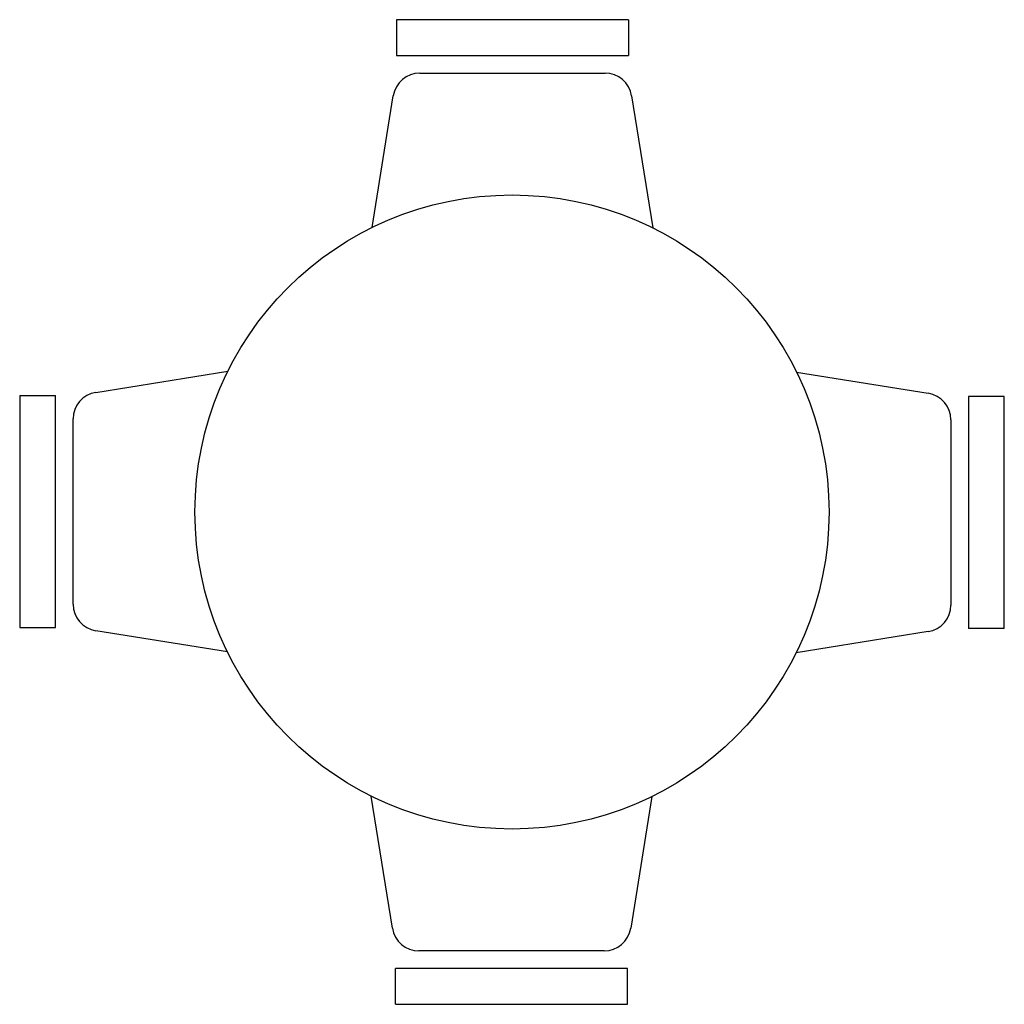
# Model space of a CAD drawing. Extents: x -0.28 to 1.28, y -0.28 to 1.28.
import ezdxf

# ---------------------------------------------------------------- set-up
doc = ezdxf.new("R2010")
doc.units = 0
doc.header["$MEASUREMENT"] = 0
doc.layers.get('0').update_dxf_attribs({"linetype": 'CONTINUOUS'})

msp = doc.modelspace()

# ---------------------------------------------------------------- linework, layer by layer
for p, q in [((0.6835, 1.2764), (0.3179, 1.2764)), ((0.3179, 1.2764), (0.3179, 1.2201)), ((0.6835, 1.2764), (0.6835, 1.2201)), ((0.3179, 1.2201), (0.6835, 1.2201)), ((0.3545, 1.192), (0.6469, 1.192)), ((0.2795, 0.9488), (0.3128, 1.1565)), ((0.6885, 1.1565), (0.722, 0.948)), ((-0.1565, 0.6885), (0.052, 0.722)), ((0.9488, 0.7205), (1.1565, 0.6872)), ((-0.2764, 0.6835), (-0.2764, 0.3179)), ((-0.2764, 0.6835), (-0.2201, 0.6835)), ((-0.2201, 0.3179), (-0.2201, 0.6835)), ((1.2764, 0.6821), (1.2201, 0.6821)), ((1.2201, 0.6821), (1.2201, 0.3165)), ((1.2764, 0.3165), (1.2764, 0.6821)), ((-0.192, 0.3545), (-0.192, 0.6469)), ((1.192, 0.6455), (1.192, 0.3531)), ((-0.2764, 0.3179), (-0.2201, 0.3179)), ((0.0512, 0.2795), (-0.1565, 0.3128)), ((1.1565, 0.3115), (0.948, 0.278)), ((1.2764, 0.3165), (1.2201, 0.3165)), ((0.3115, -0.1565), (0.278, 0.052)), ((0.7205, 0.0512), (0.6872, -0.1565)), ((0.6455, -0.192), (0.3531, -0.192)), ((0.3165, -0.2764), (0.3165, -0.2201)), ((0.6821, -0.2201), (0.3165, -0.2201)), ((0.6821, -0.2764), (0.6821, -0.2201)), ((0.3165, -0.2764), (0.6821, -0.2764))]:
    msp.add_line(p, q)
msp.add_circle((0.5, 0.5), 0.5)
for centre, start, end in [((0.3545, 1.1498), 90, 170.8898), ((0.6469, 1.1498), 9.1102, 90), ((-0.1498, 0.6469), 99.1102, 180), ((1.1498, 0.6455), 0, 80.8898), ((-0.1498, 0.3545), 180, 260.8898), ((1.1498, 0.3531), 279.1102, 360), ((0.3531, -0.1498), 189.1102, 270), ((0.6455, -0.1498), 270, 350.8898)]:
    msp.add_arc(centre, 0.0422, start, end)

doc.saveas('drawing.dxf')
